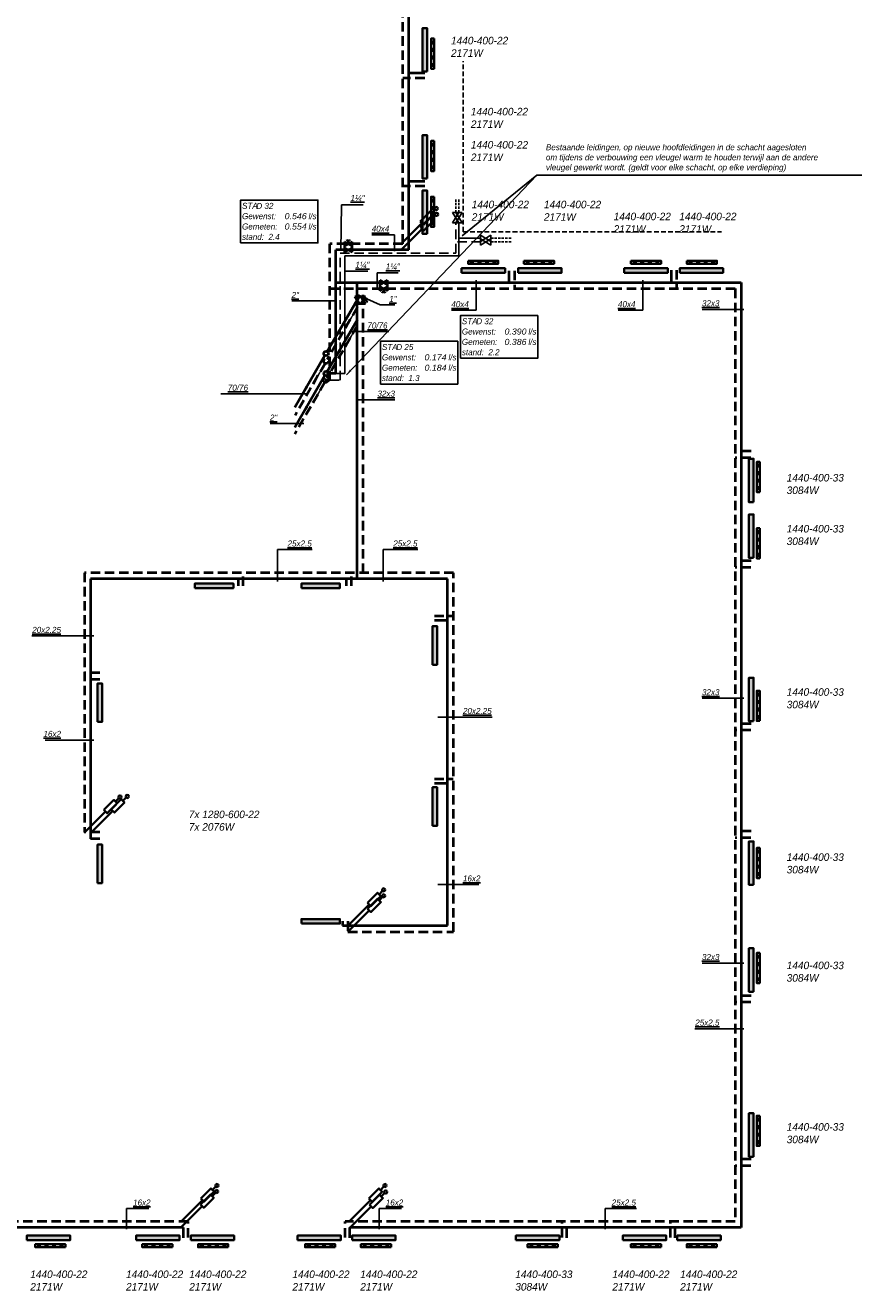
# Model space of a CAD drawing. Header units: millimetres. Extents: x -13501 to 278776, y 0 to 252300.
# Tile 44 of 132: x 80686 to 108418, y 95899 to 137845. Entities that reach past the tile are written whole.
import ezdxf
from ezdxf.enums import TextEntityAlignment as Align

# ---------------------------------------------------------------- set-up
doc = ezdxf.new("R2010")
doc.units = ezdxf.units.MM
doc.header["$LTSCALE"] = 100
for name, pattern in [('B0701', [2.34375, 1.5625, -0.78125]), ('B0702', [1.171875, 0.78125, -0.390625]), ('B0703', [4.6875, 3.125, -1.5625])]:
    doc.linetypes.add(name, pattern=pattern)
doc.layers.get('0').update_dxf_attribs({"linetype": 'CONTINUOUS'})
for name, color, linetype, lineweight in [('WL56cv-groep AB-Noord-A', 72, 'CONTINUOUS', 40), ('WL56cv-groep AB-Noord-R', 72, 'B0703', 40), ('WL56cv-groep AB-Zuid-A', 5, 'CONTINUOUS', 40), ('WL56cv-groep AB-Zuid-R', 5, 'B0703', 40), ('WL56cv-groep LBK-A', 1, 'CONTINUOUS', 40), ('WL56cv-groep LBK-R', 1, 'B0703', 40)]:
    doc.layers.add(name, color=color, linetype=linetype, lineweight=lineweight)
doc.layers.add('WL56cv-symbool', color=7, linetype='CONTINUOUS', lineweight=35, true_color=0x00a529)
doc.layers.add('WL57vent-symbool', color=7, linetype='CONTINUOUS', lineweight=35, true_color=0x00a529)
doc.layers.add('WT-tekst', color=7, linetype='CONTINUOUS')
doc.styles.add('B-01', font='GOTHICI.TTF')
doc.dimstyles.new('scherm-100-pijl', dxfattribs={"dimscale": 100, "dimtxt": 2, "dimasz": 2, "dimexe": 1, "dimexo": 1, "dimgap": 1, "dimtad": 1, "dimdec": 0, "dimzin": 0, "dimdsep": 46, "dimtxsty": 'B-01', "dimblk1": 'OBLIQUE', "dimblk2": 'OBLIQUE', "dimsah": 1, "dimcen": -3, "dimdle": 1, "dimclrd": 256, "dimclre": 256, "dimclrt": 256, "dimadec": 0, "dimazin": 0, "dimtfac": 0.75, "dimtdec": 0, "dimtmove": 0, "dimatfit": 1, "dimfxl": 1, "dimtvp": 1.5, "dimtolj": 1, "dimtzin": 0, "dimlwd": 25, "dimlwe": 25, "dimarcsym": 0})
doc.dimstyles.new('schermer1-100', dxfattribs={"dimscale": 100, "dimtxt": 2, "dimasz": 2, "dimexe": 1, "dimexo": 1, "dimgap": 1, "dimtad": 1, "dimdec": 0, "dimzin": 0, "dimdsep": 46, "dimtxsty": 'B-01', "dimblk1": 'OBLIQUE', "dimblk2": 'OBLIQUE', "dimsah": 1, "dimcen": -3, "dimdle": 1, "dimclrd": 256, "dimclre": 256, "dimclrt": 256, "dimadec": 0, "dimazin": 0, "dimtfac": 0.75, "dimtdec": 0, "dimtmove": 0, "dimatfit": 1, "dimldrblk": 'NONE', "dimfxl": 1, "dimtvp": 1.5, "dimtolj": 1, "dimtzin": 0, "dimlwd": -1, "dimlwe": -1, "dimarcsym": 0})

# ---------------------------------------------------------------- blocks, each defined once
blk = doc.blocks.new('C6')
for p, q in [((1037, 1790), (36, 66)), ((-38, -65), (-1039, -1789))]:
    blk.add_line(p, q)
for points in [[(37, 56, 0, 100, 0), (437, 749, 100, 100, 0)], [(-1039, -1789, 0, 100, 0), (-639, -1096, 100, 100, 0)]]:
    blk.add_lwpolyline(points, format="xyseb")
blk.add_circle((0, 0), 75)
blk = doc.blocks.new('C3')
for p, q in [((1038, 1797), (38, 65)), ((-34, -67), (-1030, -1792))]:
    blk.add_line(p, q)
for points in [[(1038, 1797, 0, 100, 0), (638, 1104, 100, 100, 0)], [(-30, -60, 0, 100, 0), (-430, -753, 100, 100, 0)]]:
    blk.add_lwpolyline(points, format="xyseb")
blk.add_circle((0, 0), 75)
blk = doc.blocks.new('puk1440')
at = {"layer": 'WL56cv-symbool'}
blk.add_hatch(color=256, dxfattribs=at).paths.add_polyline_path([(720, 0), (720, 150), (-720, 150), (-720, 0)])
blk.add_lwpolyline([(-720, 0), (720, 0), (720, 150), (-720, 150)], close=True, dxfattribs=at)
blk = doc.blocks.new('D2')
for p, q in [((2.5, 1.5), (-2.5, -1.5)), ((-2.5, 1.5), (2.5, -1.5)), ((-2.5, -1.5), (-2.5, 1.5)), ((0, 0), (0, 1.99)), ((2.5, -1.5), (2.5, 1.5)), ((-3, -2.5), (-2, -2.5)), ((-2.5, -1.5), (-2.5, -3)), ((2, -2.5), (3, -2.5)), ((2.5, -1.5), (2.5, -3))]:
    blk.add_line(p, q)
blk.add_arc((0, 3), 1.01, 180, 0)
blk = doc.blocks.new('D1')
for p, q in [((2.5, 1.5), (-2.5, -1.5)), ((-2.5, 1.5), (2.5, -1.5)), ((-2.5, -1.5), (-2.5, 1.5)), ((2.5, -1.5), (2.5, 1.5))]:
    blk.add_line(p, q)
blk = doc.blocks.new('_OBLIQUE')
at = {"color": 0, "linetype": 'ByBlock'}
blk.add_line((-0.5, -0.5), (0.5, 0.5), dxfattribs=at)
blk = doc.blocks.new('e9')
for p, q in [((1150, 1152), (1037, 1040)), ((0, 0), (707, 707))]:
    blk.add_line(p, q)
blk.add_lwpolyline([(653, 761), (761, 653), (1093, 985), (985, 1093)], close=True)
blk.add_circle((1187, 1189), 52.2)
blk = doc.blocks.new('f3')
blk.add_lwpolyline([(0, 0), (25.64, 0), (25.64, 14.16), (0, 14.16)], close=True)
at = {"style": 'B-01'}
for s, p in [('STA', (0.5, 11.28)), ('Gewenst:', (0.5, 7.85)), ('l/s', (22.56, 7.84)), ('Gemeten:', (0.5, 4.42)), ('l/s', (22.56, 4.42)), ('stand:', (0.5, 0.99))]:
    blk.add_text(s, height=2, dxfattribs=at).set_placement(p)
for tag, p in [('TYPE', (5.26, 11.27)), ('STAND', (9.28, 0.99))]:
    blk.add_attdef(tag, p, '', height=2, dxfattribs=at)
for tag, width, p, p2 in [('GEW', 1.108251, (14.63, 7.84), (21.93, 7.84)), ('GEM', 1.127784, (14.63, 4.42), (21.93, 4.42))]:
    blk.add_attdef(tag, text='', height=2, dxfattribs=dict(at, width=width)).set_placement(p, p2, align=Align.FIT)

msp = doc.modelspace()

# ---------------------------------------------------------------- hatches: boundary and pattern name
at = {"layer": 'WL56cv-symbool'}
for points in [[(86307, 119190), (87587, 119190), (87587, 119340), (86307, 119340)], [(89840, 119190), (91120, 119190), (91120, 119340), (89840, 119340)], [(94191, 116648), (94191, 117928), (94341, 117928), (94341, 116648)], [(83083, 114751), (83083, 116031), (83233, 116031), (83233, 114751)], [(94191, 111305), (94191, 112585), (94341, 112585), (94341, 111305)], [(83083, 109408), (83083, 110688), (83233, 110688), (83233, 109408)], [(89840, 108069), (91120, 108069), (91120, 108219), (89840, 108219)]]:
    msp.add_hatch(color=256, dxfattribs=at).paths.add_polyline_path(points)
at = {"layer": 'WL57vent-symbool'}
h = msp.add_hatch(dxfattribs=at)
h.set_pattern_fill('PLAST', color=256, scale=1000, style=0)
h.set_pattern_definition([(360, (32379.99, 194809.46), (-3e-14, -250), []), (360, (32379.99, 194778.2), (-3e-14, -250), []), (360, (32379.99, 194746.96), (-3e-14, -250), [])])
h.paths.add_polyline_path([(94240, 137404), (94140, 137404), (94140, 136404), (94240, 136404)])
h = msp.add_hatch(dxfattribs=at)
h.set_pattern_fill('PLAST', color=256, scale=1000, style=0)
h.set_pattern_definition([(360, (32379.99, 191418.35), (-3e-14, -250), []), (360, (32379.99, 191387.1), (-3e-14, -250), []), (360, (32379.99, 191355.85), (-3e-14, -250), [])])
h.paths.add_polyline_path([(94240, 134013), (94140, 134013), (94140, 133013), (94240, 133013)])
h = msp.add_hatch(dxfattribs=at)
h.set_pattern_fill('PLAST', color=256, scale=1000, style=0)
h.set_pattern_definition([(360, (32379.99, 189568.35), (-3e-14, -250), []), (360, (32379.99, 189537.1), (-3e-14, -250), []), (360, (32379.99, 189505.85), (-3e-14, -250), [])])
h.paths.add_polyline_path([(94240, 132163), (94140, 132163), (94140, 131163), (94240, 131163)])
h = msp.add_hatch(dxfattribs=at)
h.set_pattern_fill('PLAST', color=256, scale=1000, style=0)
h.set_pattern_definition([(90, (37961.56, 68178.7), (250, -6e-14), []), (90, (37992.8, 68178.7), (250, -6e-14), []), (90, (38024.06, 68178.7), (250, -6e-14), [])])
h.paths.add_polyline_path([(95367, 130038), (95367, 129938), (96367, 129938), (96367, 130038)])
h = msp.add_hatch(dxfattribs=at)
h.set_pattern_fill('PLAST', color=256, scale=1000, style=0)
h.set_pattern_definition([(90, (39811.56, 68178.7), (250, -6e-14), []), (90, (39842.8, 68178.7), (250, -6e-14), []), (90, (39874.06, 68178.7), (250, -6e-14), [])])
h.paths.add_polyline_path([(97217, 130038), (97217, 129938), (98217, 129938), (98217, 130038)])
h = msp.add_hatch(dxfattribs=at)
h.set_pattern_fill('PLAST', color=256, scale=1000, style=0)
h.set_pattern_definition([(90, (43361.56, 68178.7), (250, -6e-14), []), (90, (43392.8, 68178.7), (250, -6e-14), []), (90, (43424.06, 68178.7), (250, -6e-14), [])])
h.paths.add_polyline_path([(100767, 130038), (100767, 129938), (101767, 129938), (101767, 130038)])
h = msp.add_hatch(dxfattribs=at)
h.set_pattern_fill('PLAST', color=256, scale=1000, style=0)
h.set_pattern_definition([(90, (45211.56, 68178.7), (250, -6e-14), []), (90, (45242.8, 68178.7), (250, -6e-14), []), (90, (45274.06, 68178.7), (250, -6e-14), [])])
h.paths.add_polyline_path([(102617, 130038), (102617, 129938), (103617, 129938), (103617, 130038)])
h = msp.add_hatch(dxfattribs=at)
h.set_pattern_fill('PLAST', color=256, scale=1000, style=0)
h.set_pattern_definition([(7e-15, (43180.17, 64968.92), (0, 250), []), (7e-15, (43180.17, 65000.17), (0, 250), []), (7e-15, (43180.17, 65031.42), (0, 250), [])])
h.paths.add_polyline_path([(105040, 122374), (104940, 122374), (104940, 123374), (105040, 123374)])
h = msp.add_hatch(dxfattribs=at)
h.set_pattern_fill('PLAST', color=256, scale=1000, style=0)
h.set_pattern_definition([(360, (43180.17, 178575.07), (-3e-14, -250), []), (360, (43180.17, 178543.82), (-3e-14, -250), []), (360, (43180.17, 178512.57), (-3e-14, -250), [])])
h.paths.add_polyline_path([(105040, 121170), (104940, 121170), (104940, 120170), (105040, 120170)])
h = msp.add_hatch(dxfattribs=at)
h.set_pattern_fill('PLAST', color=256, scale=1000, style=0)
h.set_pattern_definition([(7e-15, (43180.18, 57380.05), (0, 250), []), (7e-15, (43180.18, 57411.3), (0, 250), []), (7e-15, (43180.18, 57442.55), (0, 250), [])])
h.paths.add_polyline_path([(105040, 114785), (104940, 114785), (104940, 115785), (105040, 115785)])
h = msp.add_hatch(dxfattribs=at)
h.set_pattern_fill('PLAST', color=256, scale=1000, style=0)
h.set_pattern_definition([(7e-15, (43180.18, 52173.1), (0, 250), []), (7e-15, (43180.18, 52204.35), (0, 250), []), (7e-15, (43180.18, 52235.6), (0, 250), [])])
h.paths.add_polyline_path([(105040, 109578), (104940, 109578), (104940, 110578), (105040, 110578)])
h = msp.add_hatch(dxfattribs=at)
h.set_pattern_fill('PLAST', color=256, scale=1000, style=0)
h.set_pattern_definition([(360, (43180.18, 164502.5), (-3e-14, -250), []), (360, (43180.18, 164471.25), (-3e-14, -250), []), (360, (43180.18, 164440), (-3e-14, -250), [])])
h.paths.add_polyline_path([(105040, 107097), (104940, 107097), (104940, 106097), (105040, 106097)])
h = msp.add_hatch(dxfattribs=at)
h.set_pattern_fill('PLAST', color=256, scale=1000, style=0)
h.set_pattern_definition([(360, (43180.18, 159102.5), (-3e-14, -250), []), (360, (43180.18, 159071.24), (-3e-14, -250), []), (360, (43180.18, 159040), (-3e-14, -250), [])])
h.paths.add_polyline_path([(105040, 101697), (104940, 101697), (104940, 100697), (105040, 100697)])
h = msp.add_hatch(dxfattribs=at)
h.set_pattern_fill('PLAST', color=256, scale=1000, style=0)
h.set_pattern_definition([(270, (139419.8, 159199.72), (-250, 6e-14), []), (270, (139388.55, 159199.72), (-250, 6e-14), []), (270, (139357.3, 159199.72), (-250, 6e-14), [])])
h.paths.add_polyline_path([(82015, 97340), (82015, 97440), (81015, 97440), (81015, 97340)])
h = msp.add_hatch(dxfattribs=at)
h.set_pattern_fill('PLAST', color=256, scale=1000, style=0)
h.set_pattern_definition([(270, (142969.8, 159199.72), (-250, 6e-14), []), (270, (142938.55, 159199.72), (-250, 6e-14), []), (270, (142907.3, 159199.72), (-250, 6e-14), [])])
h.paths.add_polyline_path([(85565, 97340), (85565, 97440), (84565, 97440), (84565, 97340)])
h = msp.add_hatch(dxfattribs=at)
h.set_pattern_fill('PLAST', color=256, scale=1000, style=0)
h.set_pattern_definition([(270, (144819.8, 159199.72), (-250, 6e-14), []), (270, (144788.55, 159199.72), (-250, 6e-14), []), (270, (144757.3, 159199.72), (-250, 6e-14), [])])
h.paths.add_polyline_path([(87415, 97340), (87415, 97440), (86415, 97440), (86415, 97340)])
h = msp.add_hatch(dxfattribs=at)
h.set_pattern_fill('PLAST', color=256, scale=1000, style=0)
h.set_pattern_definition([(270, (148369.8, 159199.72), (-250, 6e-14), []), (270, (148338.55, 159199.72), (-250, 6e-14), []), (270, (148307.3, 159199.72), (-250, 6e-14), [])])
h.paths.add_polyline_path([(90965, 97340), (90965, 97440), (89965, 97440), (89965, 97340)])
h = msp.add_hatch(dxfattribs=at)
h.set_pattern_fill('PLAST', color=256, scale=1000, style=0)
h.set_pattern_definition([(270, (150219.8, 159199.72), (-250, 6e-14), []), (270, (150188.55, 159199.72), (-250, 6e-14), []), (270, (150157.3, 159199.72), (-250, 6e-14), [])])
h.paths.add_polyline_path([(92815, 97340), (92815, 97440), (91815, 97440), (91815, 97340)])
h = msp.add_hatch(dxfattribs=at)
h.set_pattern_fill('PLAST', color=256, scale=1000, style=0)
h.set_pattern_definition([(270, (155743.95, 159199.72), (-250, 6e-14), []), (270, (155712.7, 159199.72), (-250, 6e-14), []), (270, (155681.45, 159199.72), (-250, 6e-14), [])])
h.paths.add_polyline_path([(98339, 97340), (98339, 97440), (97339, 97440), (97339, 97340)])
h = msp.add_hatch(dxfattribs=at)
h.set_pattern_fill('PLAST', color=256, scale=1000, style=0)
h.set_pattern_definition([(270, (159169.8, 159199.72), (-250, 6e-14), []), (270, (159138.55, 159199.72), (-250, 6e-14), []), (270, (159107.3, 159199.72), (-250, 6e-14), [])])
h.paths.add_polyline_path([(101765, 97340), (101765, 97440), (100765, 97440), (100765, 97340)])
h = msp.add_hatch(dxfattribs=at)
h.set_pattern_fill('PLAST', color=256, scale=1000, style=0)
h.set_pattern_definition([(270, (161019.8, 159199.72), (-250, 6e-14), []), (270, (160988.55, 159199.72), (-250, 6e-14), []), (270, (160957.3, 159199.72), (-250, 6e-14), [])])
h.paths.add_polyline_path([(103615, 97340), (103615, 97440), (102615, 97440), (102615, 97340)])

# ---------------------------------------------------------------- linework, layer by layer
at = {"color": 8, "linetype": 'B0701'}
for q in [(95204, 136658), (103769, 131003)]:
    msp.add_line((95204, 131003), q, dxfattribs=at)
at = {"linetype": 'B0702'}
for p, q in [((94957, 131643), (94957, 132101)), ((95065, 131643), (95065, 132101)), ((96127, 130786), (96803, 130786)), ((96127, 130667), (96803, 130667))]:
    msp.add_line(p, q, dxfattribs=at)
at = {"linetype": 'B0703'}
for p, q in [((94957, 130290), (94957, 131293)), ((95795, 130668), (94957, 130668)), ((91127, 126078), (91127, 130290)), ((91127, 130290), (94957, 130290)), ((90783, 126078), (91127, 126078))]:
    msp.add_line(p, q, dxfattribs=at)
for p, q in [((95065, 130199), (95065, 131293)), ((95783, 130786), (95065, 130786)), ((91279, 126298), (91279, 130199)), ((91279, 130199), (95065, 130199)), ((90981, 126298), (91279, 126298))]:
    msp.add_line(p, q)
at = {"layer": 'WL56cv-groep AB-Noord-A'}
for p, q in [((85929, 97997), (73064, 97997)), ((85929, 97646), (85929, 97997))]:
    msp.add_line(p, q, dxfattribs=at)
at = {"layer": 'WL56cv-groep AB-Noord-R'}
for p, q in [((86084, 98197), (73264, 98197)), ((86084, 97660), (86084, 98197))]:
    msp.add_line(p, q, dxfattribs=at)
at = {"layer": 'WL56cv-groep AB-Zuid-A'}
for p, q in [((93400, 130406), (93400, 146562)), ((93930, 136257), (93400, 136257)), ((93930, 132667), (93400, 132667)), ((93400, 130406), (90981, 130406)), ((90981, 126298), (90981, 130406)), ((96721, 129706), (96721, 129318)), ((102097, 129731), (102097, 129318)), ((90981, 129317), (104427, 129317)), ((91689, 119497), (91689, 129317)), ((104427, 129317), (104427, 97997)), ((90783, 126078), (90626, 126078)), ((104752, 123727), (104425, 123727)), ((104752, 120091), (104425, 120091)), ((94687, 119497), (82844, 119497)), ((82844, 119497), (82844, 110880)), ((87752, 119260), (87752, 119482)), ((91335, 119260), (91335, 119482)), ((94687, 107999), (94687, 119497)), ((94250, 118127), (94675, 118127)), ((83160, 116160), (82844, 116160)), ((104752, 114694), (104425, 114694)), ((94250, 112726), (94675, 112726)), ((83160, 110880), (82844, 110880)), ((104752, 111134), (104425, 111134)), ((91203, 108143), (91203, 107999)), ((91203, 107999), (94687, 107999)), ((104752, 105676), (104425, 105676)), ((104752, 100258), (104425, 100258)), ((104427, 97997), (91452, 97997)), ((91452, 97646), (91452, 97997)), ((98640, 97646), (98640, 97997)), ((102234, 97646), (102234, 97997))]:
    msp.add_line(p, q, dxfattribs=at)
at = {"layer": 'WL56cv-groep AB-Zuid-R'}
for p, q in [((93200, 130606), (93200, 146762)), ((93930, 136098), (93202, 136098)), ((93930, 132508), (93202, 132508)), ((93200, 130606), (90783, 130606)), ((90783, 126078), (90783, 130606)), ((96903, 129706), (96903, 129112)), ((102279, 129731), (102279, 129112)), ((90783, 129117), (104227, 129117)), ((91889, 119697), (91889, 129117)), ((104227, 129117), (104227, 98197)), ((90981, 126298), (90647, 126298)), ((104745, 123509), (104228, 123509)), ((94887, 119697), (82644, 119697)), ((82644, 119697), (82644, 111098)), ((87914, 119260), (87914, 119685)), ((91497, 119260), (91497, 119685)), ((94887, 107799), (94887, 119697)), ((104745, 119873), (104228, 119873)), ((94250, 118269), (94878, 118269)), ((83160, 116378), (82644, 116378)), ((104745, 114476), (104228, 114476)), ((94250, 112867), (94878, 112867)), ((83160, 111098), (82644, 111098)), ((104745, 110915), (104228, 110915)), ((91383, 108143), (91383, 107799)), ((91383, 107799), (94887, 107799)), ((104745, 105458), (104228, 105458)), ((104745, 100040), (104228, 100040)), ((104227, 98197), (91297, 98197)), ((91297, 97660), (91297, 98197)), ((98485, 97660), (98485, 98197)), ((102079, 97660), (102079, 98197))]:
    msp.add_line(p, q, dxfattribs=at)
at = {"layer": 'WL56cv-symbool'}
for points in [[(86307, 119190), (87587, 119190), (87587, 119340), (86307, 119340)], [(89840, 119190), (91120, 119190), (91120, 119340), (89840, 119340)], [(94191, 116648), (94191, 117928), (94341, 117928), (94341, 116648)], [(83083, 114751), (83083, 116031), (83233, 116031), (83233, 114751)], [(94191, 111305), (94191, 112585), (94341, 112585), (94341, 111305)], [(83083, 109408), (83083, 110688), (83233, 110688), (83233, 109408)], [(89840, 108069), (91120, 108069), (91120, 108219), (89840, 108219)]]:
    msp.add_lwpolyline(points, close=True, dxfattribs=at)
at = {"layer": 'WL57vent-symbool'}
for points in [[(94240, 137404), (94140, 137404), (94140, 136404), (94240, 136404)], [(94240, 134013), (94140, 134013), (94140, 133013), (94240, 133013)], [(94240, 132163), (94140, 132163), (94140, 131163), (94240, 131163)], [(95367, 130038), (95367, 129938), (96367, 129938), (96367, 130038)], [(97217, 130038), (97217, 129938), (98217, 129938), (98217, 130038)], [(100767, 130038), (100767, 129938), (101767, 129938), (101767, 130038)], [(102617, 130038), (102617, 129938), (103617, 129938), (103617, 130038)], [(105040, 122374), (104940, 122374), (104940, 123374), (105040, 123374)], [(105040, 121170), (104940, 121170), (104940, 120170), (105040, 120170)], [(105040, 114785), (104940, 114785), (104940, 115785), (105040, 115785)], [(105040, 109578), (104940, 109578), (104940, 110578), (105040, 110578)], [(105040, 107097), (104940, 107097), (104940, 106097), (105040, 106097)], [(105040, 101697), (104940, 101697), (104940, 100697), (105040, 100697)], [(82015, 97340), (82015, 97440), (81015, 97440), (81015, 97340)], [(85565, 97340), (85565, 97440), (84565, 97440), (84565, 97340)], [(87415, 97340), (87415, 97440), (86415, 97440), (86415, 97340)], [(90965, 97340), (90965, 97440), (89965, 97440), (89965, 97340)], [(92815, 97340), (92815, 97440), (91815, 97440), (91815, 97340)], [(98339, 97340), (98339, 97440), (97339, 97440), (97339, 97340)], [(101765, 97340), (101765, 97440), (100765, 97440), (100765, 97340)], [(103615, 97340), (103615, 97440), (102615, 97440), (102615, 97340)]]:
    msp.add_lwpolyline(points, close=True, dxfattribs=at)
at = {"layer": 'WT-tekst'}
msp.add_line((90069, 125631), (87164, 125631), dxfattribs=at)

# ---------------------------------------------------------------- block references
at = {"xscale": 70, "yscale": 70, "zscale": 70, "rotation": 90}
for p in [(94957, 131468), (95065, 131468)]:
    msp.add_blockref('D1', p, dxfattribs=at)
at = {"xscale": 70, "yscale": 70, "zscale": 70}
for p in [(95952, 130786), (95952, 130667)]:
    msp.add_blockref('D1', p, dxfattribs=at)
at = {"layer": 'WL56cv-groep AB-Zuid-A'}
msp.add_blockref('C6', (90661, 126300), dxfattribs=at)
at = {"layer": 'WL56cv-groep AB-Zuid-R'}
msp.add_blockref('C3', (90651, 126082), dxfattribs=at)
at = {"layer": 'WL56cv-groep LBK-A'}
msp.add_blockref('C6', (90659, 126963), dxfattribs=at)
at = {"layer": 'WL56cv-groep LBK-R'}
msp.add_blockref('C3', (90659, 126704), dxfattribs=at)
at = {"layer": 'WL56cv-symbool', "rotation": 90}
for p in [(94006, 137030), (94006, 133484), (94006, 131651), (104831, 122756), (104831, 120910), (104831, 115497), (104831, 110074), (104831, 106529), (104831, 101058)]:
    msp.add_blockref('puk1440', p, dxfattribs=at)
at = {"layer": 'WL56cv-symbool'}
for name, p in [('e9', (93124, 130583)), ('e9', (93135, 130388)), ('puk1440', (95874, 129642)), ('puk1440', (97746, 129642)), ('puk1440', (101266, 129642)), ('puk1440', (103105, 129642)), ('e9', (82637, 111074)), ('e9', (82880, 111094)), ('e9', (91382, 107997)), ('e9', (91382, 107798)), ('e9', (85856, 98197)), ('e9', (91424, 98195)), ('e9', (85844, 97996)), ('e9', (91448, 97983)), ('puk1440', (81456, 97574)), ('puk1440', (85081, 97574)), ('puk1440', (86890, 97574)), ('puk1440', (90432, 97574)), ('puk1440', (92241, 97574)), ('puk1440', (97675, 97574)), ('puk1440', (101216, 97574)), ('puk1440', (103025, 97574))]:
    msp.add_blockref(name, p, dxfattribs=at)
at = {"layer": 'WL56cv-symbool', "xscale": 50, "yscale": 50, "zscale": 50}
for name, p in [('D2', (91395, 130595)), ('D1', (91395, 130395))]:
    msp.add_blockref(name, p, dxfattribs=at)
for name, p, rotation in [('D2', (92569, 129117), 180), ('D1', (92569, 129317), 180), ('D1', (91689, 128732), 270), ('D2', (91889, 128732), 270)]:
    msp.add_blockref(name, p, dxfattribs=dict(at, rotation=rotation))
at = {"layer": 'WT-tekst'}
ref = msp.add_blockref('f3', (87822, 130633), dxfattribs=dict(at, xscale=100, yscale=100, zscale=100))
ref.add_attrib('GEW', '0.546', dxfattribs={"layer": '0', "height": 200, "style": 'B-01', "width": 1.052481}).set_placement((89285, 131417), (90016, 131417), align=Align.FIT)
ref.add_attrib('GEM', '0.554', dxfattribs={"layer": '0', "height": 200, "style": 'B-01', "width": 1.052481}).set_placement((89285, 131075), (90016, 131075), align=Align.FIT)
ref.add_attrib('STAND', '2.4', (88750, 130732), dxfattribs={"layer": '0', "height": 200, "style": 'B-01'})
ref.add_attrib('TYPE', 'D 32', (88348, 131759), dxfattribs={"layer": '0', "height": 200, "style": 'B-01'})
ref = msp.add_blockref('f3', (95112, 126809), dxfattribs=dict(at, xscale=100, yscale=100, zscale=100))
ref.add_attrib('GEW', '0.390', dxfattribs={"layer": '0', "height": 200, "style": 'B-01', "width": 1.052481}).set_placement((96575, 127593), (97306, 127593), align=Align.FIT)
ref.add_attrib('GEM', '0.386', dxfattribs={"layer": '0', "height": 200, "style": 'B-01', "width": 1.052481}).set_placement((96575, 127250), (97306, 127250), align=Align.FIT)
ref.add_attrib('STAND', '2.2', (96040, 126908), dxfattribs={"layer": '0', "height": 200, "style": 'B-01'})
ref.add_attrib('TYPE', 'D 32', (95639, 127935), dxfattribs={"layer": '0', "height": 200, "style": 'B-01'})
ref = msp.add_blockref('f3', (92461, 125953), dxfattribs=dict(at, xscale=100, yscale=100, zscale=100))
ref.add_attrib('GEW', '0.174', dxfattribs={"layer": '0', "height": 200, "style": 'B-01', "width": 1.052481}).set_placement((93923, 126738), (94654, 126738), align=Align.FIT)
ref.add_attrib('GEM', '0.184', dxfattribs={"layer": '0', "height": 200, "style": 'B-01', "width": 1.052481}).set_placement((93923, 126395), (94654, 126395), align=Align.FIT)
ref.add_attrib('STAND', '1.3', (93388, 126052), dxfattribs={"layer": '0', "height": 200, "style": 'B-01'})
ref.add_attrib('TYPE', 'D 25', (92987, 127080), dxfattribs={"layer": '0', "height": 200, "style": 'B-01'})

# ---------------------------------------------------------------- texts
at = {"char_height": 200, "attachment_point": 7, "style": 'B-01'}
for s, insert in [('Bestaande leidingen, op nieuwe hoofdleidingen in de schacht aagesloten\\Pom tijdens de verbouwing een vleugel warm te houden terwijl aan de andere\\Pvleugel gewerkt wordt. (geldt voor elke schacht, op elke verdieping)', (97948, 132976)), ('\\A1;', (100519, 132976))]:
    msp.add_mtext(s, dxfattribs=dict(at, insert=insert))
at = {"layer": 'WT-tekst', "style": 'B-01'}
for s, p in [('1440-400-22', (94801, 137214)), ('2171W', (94801, 136799)), ('1440-400-22', (95459, 134859)), ('2171W', (95459, 134444)), ('1440-400-22', (95459, 133760)), ('2171W', (95459, 133345)), ('1440-400-22', (95489, 131781)), ('1440-400-22', (97882, 131781)), ('2171W', (95489, 131366)), ('2171W', (97882, 131366)), ('1440-400-22', (100195, 131384)), ('1440-400-22', (102370, 131384)), ('2171W', (100195, 130969)), ('2171W', (102370, 130969)), ('1440-400-33', (105932, 122722)), ('3084W', (105932, 122307)), ('1440-400-33', (105932, 121032)), ('3084W', (105932, 120617)), ('1440-400-33', (105932, 115619)), ('3084W', (105932, 115204)), ('7x 1280-600-22', (86107, 111563)), ('7x 2076W', (86107, 111148)), ('1440-400-33', (105932, 110146)), ('3084W', (105932, 109731)), ('1440-400-33', (105932, 106557)), ('3084W', (105932, 106142)), ('1440-400-33', (105932, 101202)), ('3084W', (105932, 100787)), ('1440-400-22', (80850, 96318)), ('1440-400-22', (84026, 96318)), ('1440-400-22', (86121, 96318)), ('1440-400-22', (89543, 96318)), ('1440-400-22', (91791, 96318)), ('1440-400-33', (96932, 96318)), ('1440-400-22', (100151, 96318)), ('1440-400-22', (102399, 96318)), ('2171W', (80850, 95903)), ('2171W', (84026, 95903)), ('2171W', (86121, 95903)), ('2171W', (89543, 95903)), ('2171W', (91791, 95903)), ('3084W', (96932, 95903)), ('2171W', (100151, 95903)), ('2171W', (102399, 95903))]:
    msp.add_text(s, height=250, dxfattribs=at).set_placement(p)
at = {"layer": 'WT-tekst', "char_height": 200, "style": 'B-01'}
for s, insert, attachment_point in [('{\\L1¼"}', (91470, 132116), 4), ('{\\L40x4}', (92753, 130997), 9), ('{\\L1¼"}', (91629, 129798), 7), ('{\\L1¼"}', (92636, 129743), 7), ('{\\L2"}', (89760, 128806), 9), ('{\\L1"}', (92755, 128677), 7), ('{\\L40x4}', (95392, 128499), 9), ('{\\L40x4}', (100917, 128499), 9), ('{\\L32x3}', (103703, 128528), 9), ('{\\L70/76}', (92027, 127791), 7), ('{\\L70/76}', (88072, 125730), 9), ('{\\L32x3}', (92363, 125533), 7), ('{\\L2"}', (89042, 124742), 9), ('{\\L25x2.5}', (89382, 120565), 7), ('{\\L25x2.5}', (92888, 120565), 7), ('{\\L20x2.25}', (81869, 117701), 9), ('{\\L32x3}', (103703, 115636), 9), ('{\\L20x2.25}', (95197, 115013), 7), ('{\\L16x2}', (81869, 114253), 9), ('{\\L16x2}', (95197, 109461), 7), ('{\\L32x3}', (103703, 106857), 9), ('{\\L25x2.5}', (103703, 104684), 9), ('{\\L16x2}', (84261, 98718), 7), ('{\\L16x2}', (92637, 98718), 7), ('{\\L25x2.5}', (100130, 98718), 7)]:
    msp.add_mtext(s, dxfattribs=dict(at, insert=insert, attachment_point=attachment_point))

# ---------------------------------------------------------------- leaders
msp.add_leader([(91332, 126258), (97648, 132876), (100419, 132876)], dimstyle='scherm-100-pijl')
at = {"annotation_type": 0, "has_hookline": 1, "hookline_direction": 0, "text_width": 10470}
msp.add_leader([(95169, 130868), (97648, 132876), (97848, 132876)], dimstyle='scherm-100-pijl', dxfattribs=at)
at = {"layer": 'WT-tekst', "has_arrowhead": 0, "annotation_type": 0, "has_hookline": 1}
for points, hookline_direction, text_width in [([(91145, 130369), (91170, 131893), (91370, 131893)], 0, 418), ([(92932, 130363), (92932, 130897), (92853, 130897)], 1, 573), ([(91281, 129092), (91281, 129698), (91529, 129698)], 0, 418), ([(92357, 129078), (92357, 129643), (92536, 129643)], 0, 418), ([(95639, 129397), (95639, 128399), (95492, 128399)], 1, 573), ([(101164, 129397), (101164, 128399), (101017, 128399)], 1, 573), ([(91673, 128928), (92455, 128577), (92655, 128577)], 0, 187), ([(91005, 128706), (89860, 128706)], 1, 241), ([(104509, 128428), (103803, 128428)], 1, 575), ([(91444, 127691), (91927, 127691)], 0, 715), ([(91662, 125433), (92263, 125433)], 0, 575), ([(89926, 124642), (89142, 124642)], 1, 241), ([(89048, 119413), (89048, 120465), (89282, 120465)], 0, 816), ([(92554, 119413), (92554, 120465), (92788, 120465)], 0, 816), ([(82963, 117601), (81969, 117601)], 1, 971), ([(104509, 115536), (103803, 115536)], 1, 575), ([(94366, 114913), (95097, 114913)], 0, 971), ([(82963, 114153), (81969, 114153)], 1, 522), ([(94366, 109361), (95097, 109361)], 0, 522), ([(104509, 106757), (103803, 106757)], 1, 575), ([(104509, 104584), (103803, 104584)], 1, 816), ([(84044, 97942), (84044, 98618), (84161, 98618)], 0, 522), ([(92419, 97942), (92419, 98618), (92537, 98618)], 0, 522), ([(99913, 97942), (99913, 98618), (100030, 98618)], 0, 816)]:
    msp.add_leader(points, dimstyle='schermer1-100', dxfattribs=dict(at, hookline_direction=hookline_direction, text_width=text_width))

doc.saveas('drawing.dxf')
